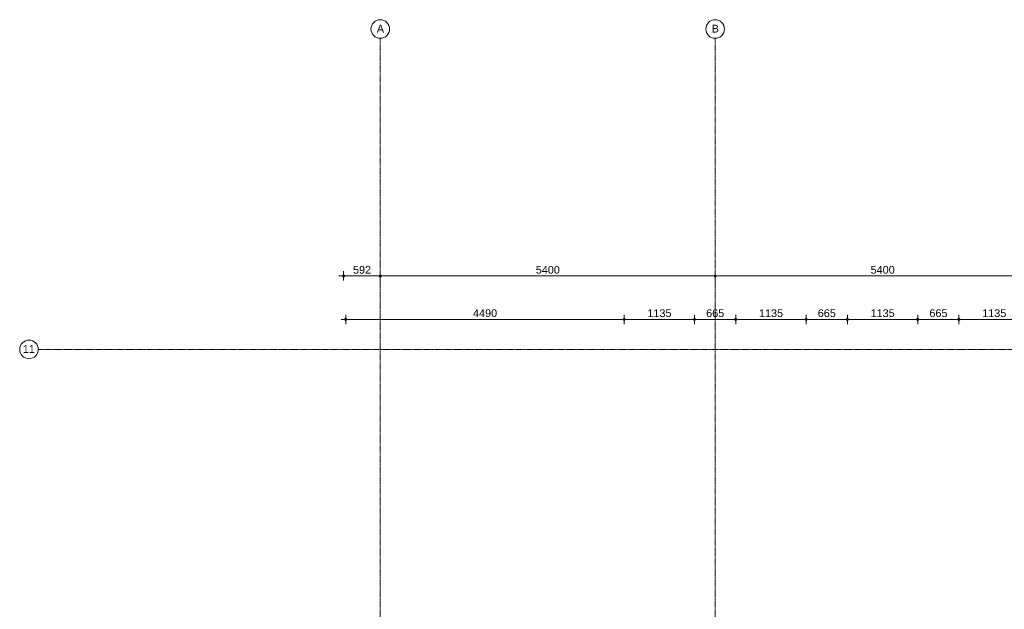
# Model space of a CAD drawing. Header units: millimetres. Extents: x 23061 to 67652, y 24168 to 59318.
# Tile 13 of 35: x 23061 to 38940, y 49808 to 59318. Entities that reach past the tile are written whole.
import ezdxf

# ---------------------------------------------------------------- set-up
doc = ezdxf.new("R2010")
doc.units = ezdxf.units.MM
doc.linetypes.add('stramien', pattern=[22.225, 12.7, -3.175, 3.175, -3.175])
doc.layers.add('00_Algemeen', color=7, linetype='Continuous', lineweight=9, true_color=0x00a600)
doc.layers.add('00_Algemeen-50', color=7, linetype='Continuous', lineweight=9)
doc.styles.add('Arial_1', font='arial.ttf', dxfattribs={"height": 125})
doc.dimstyles.new('00_AEE_maatvoering_2_5mm', dxfattribs={"dimscale": 304.8, "dimtxt": 127.532425, "dimasz": 0.459318, "dimexe": 0.246063, "dimexo": 0.0625, "dimgap": 0, "dimtad": 1, "dimdec": 0, "dimzin": 0, "dimdsep": 46, "dimtxsty": 'Arial_1', "dimblk1": 'DOTSMALL', "dimblk2": 'DOTSMALL', "dimsah": 1, "dimcen": 0.09, "dimdle": 0.246063, "dimazin": 0, "dimtfac": 1, "dimtdec": 4, "dimtix": 1, "dimtmove": 0, "dimatfit": 3, "dimfxl": 0.246063, "dimfxlon": 1, "dimtvp": 1, "dimtolj": 1, "dimtzin": 0, "dimarcsym": 2})

# ---------------------------------------------------------------- blocks, each defined once
blk = doc.blocks.new('Grid - 3 mm-485849-02 tweede verdieping - A')
at = {"layer": '00_Algemeen', "color": 7}
blk.add_circle((0, 0), 3, dxfattribs=at)
blk = doc.blocks.new('DIMBLOCK1-02 tweede verdieping - A')
at = {"layer": '00_Algemeen-50', "transparency": 16777216}
h = blk.add_hatch(color=256, dxfattribs=at)
edge = h.paths.add_edge_path()
edge.add_arc((28285, 55185), 17.5, 0, 360)
h = blk.add_hatch(color=256, dxfattribs=at)
edge = h.paths.add_edge_path()
edge.add_arc((28876, 55185), 17.5, 0, 360)
for p, q in [((28285, 55185), (28285, 55260)), ((28876, 55185), (28876, 55260)), ((28210, 55185), (28876, 55185)), ((28285, 55185), (28285, 55110)), ((28876, 55185), (28876, 55110))]:
    blk.add_line(p, q, dxfattribs=at)
for centre in [(28285, 55185), (28876, 55185)]:
    blk.add_circle(centre, 17.5, dxfattribs=at)
at = {"layer": '00_Algemeen-50', "color": 0, "transparency": 16777216, "insert": (28436, 55347), "char_height": 125, "width": 346.1, "attachment_point": 1, "line_spacing_factor": 0.941778, "style": 'Arial_1'}
blk.add_mtext('592', dxfattribs=at)
blk = doc.blocks.new('_DotSmall')
at = {"color": 0, "linetype": 'ByBlock', "const_width": 0.5}
blk.add_lwpolyline([(-0.0625, 0, 1), (0.0625, 0, 1)], format="xyb", close=True, dxfattribs=at)
blk = doc.blocks.new('DIMBLOCK2-02 tweede verdieping - A')
at = {"layer": '00_Algemeen-50', "transparency": 16777216}
h = blk.add_hatch(color=256, dxfattribs=at)
edge = h.paths.add_edge_path()
edge.add_arc((28876, 55185), 17.5, 0, 360)
h = blk.add_hatch(color=256, dxfattribs=at)
edge = h.paths.add_edge_path()
edge.add_arc((34276, 55185), 17.5, 0, 360)
for p, q in [((28876, 55185), (28876, 55260)), ((34276, 55185), (34276, 55260)), ((28876, 55185), (34276, 55185)), ((28876, 55185), (28876, 55110)), ((34276, 55185), (34276, 55110))]:
    blk.add_line(p, q, dxfattribs=at)
for centre in [(28876, 55185), (34276, 55185)]:
    blk.add_circle(centre, 17.5, dxfattribs=at)
at = {"layer": '00_Algemeen-50', "color": 0, "transparency": 16777216, "insert": (31384, 55347), "char_height": 125, "width": 461.47, "attachment_point": 1, "line_spacing_factor": 0.941778, "style": 'Arial_1'}
blk.add_mtext('5400', dxfattribs=at)
blk = doc.blocks.new('DIMBLOCK3-02 tweede verdieping - A')
at = {"layer": '00_Algemeen-50', "transparency": 16777216}
h = blk.add_hatch(color=256, dxfattribs=at)
edge = h.paths.add_edge_path()
edge.add_arc((34276, 55185), 17.5, 0, 360)
h = blk.add_hatch(color=256, dxfattribs=at)
edge = h.paths.add_edge_path()
edge.add_arc((39676, 55185), 17.5, 0, 360)
for p, q in [((34276, 55185), (34276, 55260)), ((39676, 55185), (39676, 55260)), ((34276, 55185), (39676, 55185)), ((34276, 55185), (34276, 55110)), ((39676, 55185), (39676, 55110))]:
    blk.add_line(p, q, dxfattribs=at)
for centre in [(34276, 55185), (39676, 55185)]:
    blk.add_circle(centre, 17.5, dxfattribs=at)
at = {"layer": '00_Algemeen-50', "color": 0, "transparency": 16777216, "insert": (36784, 55347), "char_height": 125, "width": 461.47, "attachment_point": 1, "line_spacing_factor": 0.941778, "style": 'Arial_1'}
blk.add_mtext('5400', dxfattribs=at)
blk = doc.blocks.new('DIMBLOCK52-02 tweede verdieping - A')
at = {"layer": '00_Algemeen-50', "transparency": 16777216}
h = blk.add_hatch(color=256, dxfattribs=at)
edge = h.paths.add_edge_path()
edge.add_arc((28319, 54485), 17.5, 0, 360)
h = blk.add_hatch(color=256, dxfattribs=at)
edge = h.paths.add_edge_path()
edge.add_arc((32809, 54485), 17.5, 0, 360)
for p, q in [((28244, 54485), (32809, 54485)), ((28319, 54485), (28319, 54560)), ((28319, 54485), (28319, 54410)), ((32809, 54485), (32809, 54560)), ((32809, 54485), (32809, 54410))]:
    blk.add_line(p, q, dxfattribs=at)
for centre in [(28319, 54485), (32809, 54485)]:
    blk.add_circle(centre, 17.5, dxfattribs=at)
at = {"layer": '00_Algemeen-50', "color": 0, "transparency": 16777216, "insert": (30372, 54647), "char_height": 125, "width": 461.47, "attachment_point": 1, "line_spacing_factor": 0.941778, "style": 'Arial_1'}
blk.add_mtext('4490', dxfattribs=at)
blk = doc.blocks.new('DIMBLOCK53-02 tweede verdieping - A')
at = {"layer": '00_Algemeen-50', "transparency": 16777216}
h = blk.add_hatch(color=256, dxfattribs=at)
edge = h.paths.add_edge_path()
edge.add_arc((32809, 54485), 17.5, 0, 360)
h = blk.add_hatch(color=256, dxfattribs=at)
edge = h.paths.add_edge_path()
edge.add_arc((33944, 54485), 17.5, 0, 360)
for p, q in [((32809, 54485), (32809, 54560)), ((32809, 54485), (33944, 54485)), ((32809, 54485), (32809, 54410)), ((33944, 54485), (33944, 54560)), ((33944, 54485), (33944, 54410))]:
    blk.add_line(p, q, dxfattribs=at)
for centre in [(32809, 54485), (33944, 54485)]:
    blk.add_circle(centre, 17.5, dxfattribs=at)
at = {"layer": '00_Algemeen-50', "color": 0, "transparency": 16777216, "insert": (33184, 54647), "char_height": 125, "width": 461.47, "attachment_point": 1, "line_spacing_factor": 0.941778, "style": 'Arial_1'}
blk.add_mtext('1135', dxfattribs=at)
blk = doc.blocks.new('DIMBLOCK54-02 tweede verdieping - A')
at = {"layer": '00_Algemeen-50', "transparency": 16777216}
h = blk.add_hatch(color=256, dxfattribs=at)
edge = h.paths.add_edge_path()
edge.add_arc((33944, 54485), 17.5, 0, 360)
h = blk.add_hatch(color=256, dxfattribs=at)
edge = h.paths.add_edge_path()
edge.add_arc((34609, 54485), 17.5, 0, 360)
for p, q in [((33944, 54485), (33944, 54560)), ((33944, 54485), (34609, 54485)), ((33944, 54485), (33944, 54410)), ((34609, 54485), (34609, 54560)), ((34609, 54485), (34609, 54410))]:
    blk.add_line(p, q, dxfattribs=at)
for centre in [(33944, 54485), (34609, 54485)]:
    blk.add_circle(centre, 17.5, dxfattribs=at)
at = {"layer": '00_Algemeen-50', "color": 0, "transparency": 16777216, "insert": (34132, 54647), "char_height": 125, "width": 346.1, "attachment_point": 1, "line_spacing_factor": 0.941778, "style": 'Arial_1'}
blk.add_mtext('665', dxfattribs=at)
blk = doc.blocks.new('DIMBLOCK55-02 tweede verdieping - A')
at = {"layer": '00_Algemeen-50', "transparency": 16777216}
h = blk.add_hatch(color=256, dxfattribs=at)
edge = h.paths.add_edge_path()
edge.add_arc((34609, 54485), 17.5, 0, 360)
h = blk.add_hatch(color=256, dxfattribs=at)
edge = h.paths.add_edge_path()
edge.add_arc((35744, 54485), 17.5, 0, 360)
for p, q in [((34609, 54485), (34609, 54560)), ((34609, 54485), (35744, 54485)), ((34609, 54485), (34609, 54410)), ((35744, 54485), (35744, 54560)), ((35744, 54485), (35744, 54410))]:
    blk.add_line(p, q, dxfattribs=at)
for centre in [(34609, 54485), (35744, 54485)]:
    blk.add_circle(centre, 17.5, dxfattribs=at)
at = {"layer": '00_Algemeen-50', "color": 0, "transparency": 16777216, "insert": (34984, 54647), "char_height": 125, "width": 461.47, "attachment_point": 1, "line_spacing_factor": 0.941778, "style": 'Arial_1'}
blk.add_mtext('1135', dxfattribs=at)
blk = doc.blocks.new('DIMBLOCK56-02 tweede verdieping - A')
at = {"layer": '00_Algemeen-50', "transparency": 16777216}
h = blk.add_hatch(color=256, dxfattribs=at)
edge = h.paths.add_edge_path()
edge.add_arc((35744, 54485), 17.5, 0, 360)
h = blk.add_hatch(color=256, dxfattribs=at)
edge = h.paths.add_edge_path()
edge.add_arc((36409, 54485), 17.5, 0, 360)
for p, q in [((35744, 54485), (35744, 54560)), ((35744, 54485), (36409, 54485)), ((35744, 54485), (35744, 54410)), ((36409, 54485), (36409, 54560)), ((36409, 54485), (36409, 54410))]:
    blk.add_line(p, q, dxfattribs=at)
for centre in [(35744, 54485), (36409, 54485)]:
    blk.add_circle(centre, 17.5, dxfattribs=at)
at = {"layer": '00_Algemeen-50', "color": 0, "transparency": 16777216, "insert": (35932, 54647), "char_height": 125, "width": 346.1, "attachment_point": 1, "line_spacing_factor": 0.941778, "style": 'Arial_1'}
blk.add_mtext('665', dxfattribs=at)
blk = doc.blocks.new('DIMBLOCK57-02 tweede verdieping - A')
at = {"layer": '00_Algemeen-50', "transparency": 16777216}
h = blk.add_hatch(color=256, dxfattribs=at)
edge = h.paths.add_edge_path()
edge.add_arc((36409, 54485), 17.5, 0, 360)
h = blk.add_hatch(color=256, dxfattribs=at)
edge = h.paths.add_edge_path()
edge.add_arc((37544, 54485), 17.5, 0, 360)
for p, q in [((36409, 54485), (36409, 54560)), ((36409, 54485), (37544, 54485)), ((36409, 54485), (36409, 54410)), ((37544, 54485), (37544, 54560)), ((37544, 54485), (37544, 54410))]:
    blk.add_line(p, q, dxfattribs=at)
for centre in [(36409, 54485), (37544, 54485)]:
    blk.add_circle(centre, 17.5, dxfattribs=at)
at = {"layer": '00_Algemeen-50', "color": 0, "transparency": 16777216, "insert": (36784, 54647), "char_height": 125, "width": 461.47, "attachment_point": 1, "line_spacing_factor": 0.941778, "style": 'Arial_1'}
blk.add_mtext('1135', dxfattribs=at)
blk = doc.blocks.new('DIMBLOCK58-02 tweede verdieping - A')
at = {"layer": '00_Algemeen-50', "transparency": 16777216}
h = blk.add_hatch(color=256, dxfattribs=at)
edge = h.paths.add_edge_path()
edge.add_arc((37544, 54485), 17.5, 0, 360)
h = blk.add_hatch(color=256, dxfattribs=at)
edge = h.paths.add_edge_path()
edge.add_arc((38209, 54485), 17.5, 0, 360)
for p, q in [((37544, 54485), (37544, 54560)), ((37544, 54485), (38209, 54485)), ((37544, 54485), (37544, 54410)), ((38209, 54485), (38209, 54560)), ((38209, 54485), (38209, 54410))]:
    blk.add_line(p, q, dxfattribs=at)
for centre in [(37544, 54485), (38209, 54485)]:
    blk.add_circle(centre, 17.5, dxfattribs=at)
at = {"layer": '00_Algemeen-50', "color": 0, "transparency": 16777216, "insert": (37732, 54647), "char_height": 125, "width": 346.1, "attachment_point": 1, "line_spacing_factor": 0.941778, "style": 'Arial_1'}
blk.add_mtext('665', dxfattribs=at)
blk = doc.blocks.new('DIMBLOCK59-02 tweede verdieping - A')
at = {"layer": '00_Algemeen-50', "transparency": 16777216}
h = blk.add_hatch(color=256, dxfattribs=at)
edge = h.paths.add_edge_path()
edge.add_arc((38209, 54485), 17.5, 0, 360)
h = blk.add_hatch(color=256, dxfattribs=at)
edge = h.paths.add_edge_path()
edge.add_arc((39344, 54485), 17.5, 0, 360)
for p, q in [((38209, 54485), (38209, 54560)), ((38209, 54485), (39344, 54485)), ((38209, 54485), (38209, 54410)), ((39344, 54485), (39344, 54560)), ((39344, 54485), (39344, 54410))]:
    blk.add_line(p, q, dxfattribs=at)
for centre in [(38209, 54485), (39344, 54485)]:
    blk.add_circle(centre, 17.5, dxfattribs=at)
at = {"layer": '00_Algemeen-50', "color": 0, "transparency": 16777216, "insert": (38584, 54647), "char_height": 125, "width": 461.47, "attachment_point": 1, "line_spacing_factor": 0.941778, "style": 'Arial_1'}
blk.add_mtext('1135', dxfattribs=at)

msp = doc.modelspace()

# ---------------------------------------------------------------- linework, layer by layer
at = {"layer": '00_Algemeen', "color": 150, "linetype": 'stramien', "true_color": 0x0080ff}
for p, q in [((28876.2, 24467.7), (28876.2, 59018.3)), ((34276.2, 24467.7), (34276.2, 59018.3)), ((67351.6, 54000), (23360.9, 54000))]:
    msp.add_line(p, q, dxfattribs=at)

# ---------------------------------------------------------------- block references
at = {"layer": '00_Algemeen', "color": 7, "xscale": 49.99999999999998, "yscale": 49.99999999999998, "zscale": 49.99999999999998}
for p in [(28876.2, 59168.3), (34276.2, 59168.3)]:
    msp.add_blockref('Grid - 3 mm-485849-02 tweede verdieping - A', p, dxfattribs=at)
at = {"layer": '00_Algemeen', "color": 7, "xscale": 49.99999999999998, "yscale": 49.99999999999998, "zscale": 49.99999999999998, "rotation": 90}
msp.add_blockref('Grid - 3 mm-485849-02 tweede verdieping - A', (23210.9, 54000), dxfattribs=at)

# ---------------------------------------------------------------- texts
at = {"layer": '00_Algemeen', "color": 7, "char_height": 125, "attachment_point": 1, "style": 'Arial_1'}
for s, insert, width in [('A', (28820.6, 59236.4), 140.295), ('B', (34220.6, 59236.4), 140.295), ('11', (23110.8, 54069.3), 232.489)]:
    msp.add_mtext(s, dxfattribs=dict(at, insert=insert, width=width))

# ---------------------------------------------------------------- dimensions: what is measured, and where the dimension line sits
at = {"layer": '00_Algemeen', "color": 7}
for base, p1, p2, override, picture, middle in [((28876.22261, 55184.68302), (28284.7226, 55109.68302), (28876.22261, 55259.68302), {"dimpost": '<>', "dimfxl": 610.22312}, 'DIMBLOCK1-02 tweede verdieping - A', (28580.4726, 55248.50464)), ((34276.2, 55184.7), (28876.2, 55259.7), (34276.2, 55259.7), {"dimpost": '<>', "dimfxl": 5400}, 'DIMBLOCK2-02 tweede verdieping - A', (31576.2, 55248.5)), ((39676.2, 55184.7), (34276.2, 55259.7), (39676.2, 55259.7), {"dimpost": '<>', "dimfxl": 5400}, 'DIMBLOCK3-02 tweede verdieping - A', (36976.2, 55248.5)), ((32808.72261, 54484.68302), (28319.2226, 54409.68302), (32808.72261, 54409.68302), {"dimpost": '<>', "dimfxl": 4489.500005}, 'DIMBLOCK52-02 tweede verdieping - A', (30563.9726, 54548.50464)), ((33943.7, 54484.7), (32808.7, 54409.7), (33943.7, 54409.7), {"dimpost": '<>', "dimfxl": 1135}, 'DIMBLOCK53-02 tweede verdieping - A', (33376.2, 54548.5)), ((34608.7, 54484.7), (33943.7, 54409.7), (34608.7, 54409.7), {"dimpost": '<>', "dimfxl": 665}, 'DIMBLOCK54-02 tweede verdieping - A', (34276.2, 54548.5)), ((35743.7, 54484.7), (34608.7, 54409.7), (35743.7, 54409.7), {"dimpost": '<>', "dimfxl": 1135}, 'DIMBLOCK55-02 tweede verdieping - A', (35176.2, 54548.5)), ((36408.7, 54484.7), (35743.7, 54409.7), (36408.7, 54409.7), {"dimpost": '<>', "dimfxl": 665}, 'DIMBLOCK56-02 tweede verdieping - A', (36076.2, 54548.5)), ((37543.7, 54484.7), (36408.7, 54409.7), (37543.7, 54409.7), {"dimpost": '<>', "dimfxl": 1135}, 'DIMBLOCK57-02 tweede verdieping - A', (36976.2, 54548.5)), ((38208.7, 54484.7), (37543.7, 54409.7), (38208.7, 54409.7), {"dimpost": '<>', "dimfxl": 665}, 'DIMBLOCK58-02 tweede verdieping - A', (37876.2, 54548.5)), ((39343.7, 54484.7), (38208.7, 54409.7), (39343.7, 54409.7), {"dimpost": '<>', "dimfxl": 1135}, 'DIMBLOCK59-02 tweede verdieping - A', (38776.2, 54548.5))]:
    dim = msp.add_linear_dim(base=base, p1=p1, p2=p2, dimstyle='00_AEE_maatvoering_2_5mm', override=override, dxfattribs=at)
    dim.commit()
    dim.dimension.update_dxf_attribs({"geometry": picture, "text_midpoint": middle})

doc.saveas('drawing.dxf')
